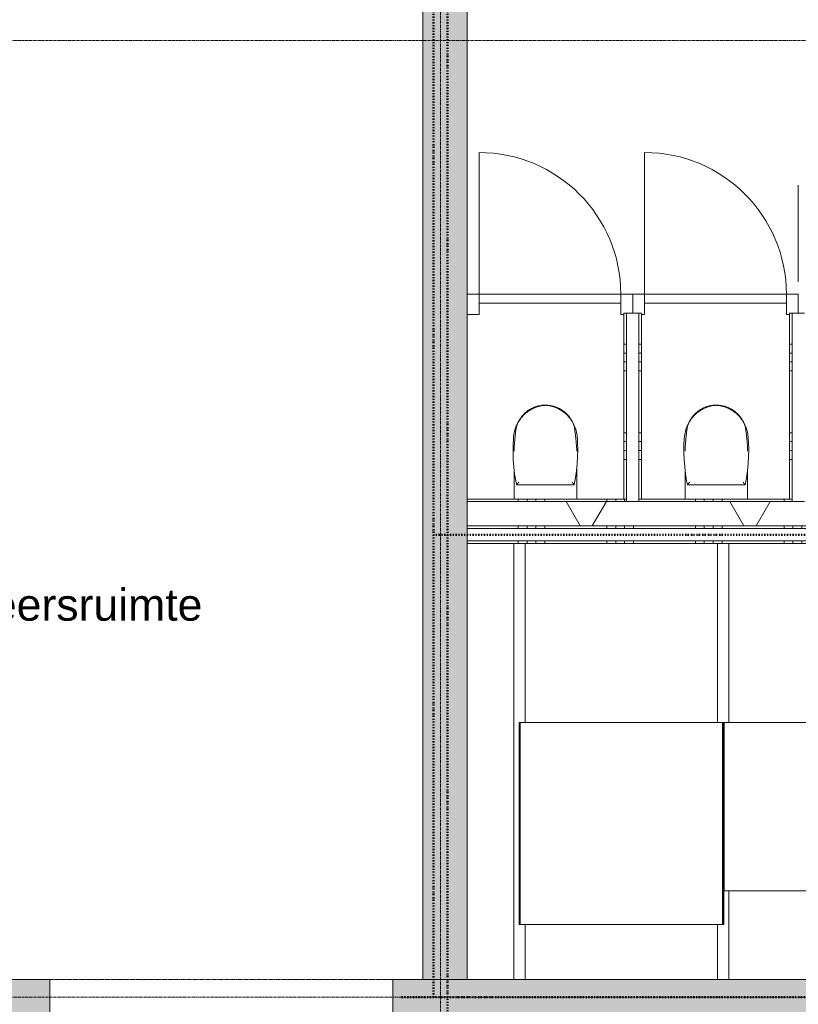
# Model space of a CAD drawing. Header units: millimetres. Extents: x -6115 to 78411, y -6358 to 59618.
# Tile 77 of 99: x 46226 to 50618, y 26960 to 32517. Entities that reach past the tile are written whole.
import ezdxf

# ---------------------------------------------------------------- set-up
doc = ezdxf.new("R2010")
doc.units = ezdxf.units.MM
for name, pattern in [('Dash dot', [15.875, 6.35, -4.7625, 0, -4.7625]), ('Hidden', [7.14375, 4.7625, -2.38125]), ('stramien', [22.225, 12.7, -3.175, 3.175, -3.175])]:
    doc.linetypes.add(name, pattern=pattern)
for name, color, linetype, lineweight in [('00_Algemeen', 7, 'Continuous', 35), ('22_Metselwerk', 7, 'Continuous', 9), ('30_Kozijnen-ramen-deuren', 7, 'Continuous', 9), ('42_Dekvloeren en vloersystemen', 7, 'Continuous', 9)]:
    doc.layers.add(name, color=color, linetype=linetype, lineweight=lineweight)
doc.styles.add('Arial_1', font='arial.ttf', dxfattribs={"height": 180})
pattern_1 = [(270, (51187.5, 29660), (500, 2e-12), []), (270, (51137.5, 29660), (500, 2e-12), []), (270, (51087.5, 29660), (500, 2e-12), []), (270, (51037.5, 29660), (500, 2e-12), [])]
pattern_2 = [(180, (49734, 30535), (2e-12, -500), []), (180, (49734, 30585), (2e-12, -500), []), (180, (49734, 30635), (2e-12, -500), []), (180, (49734, 30685), (2e-12, -500), [])]

# ---------------------------------------------------------------- blocks, each defined once
blk = doc.blocks.new('Direct Shape - Basic Wall_NLRS_22_WA_beton prefab 250_gen_AT_800438-1202344-02 tweede verdieping overzicht')
at = {"layer": '22_Metselwerk'}
h = blk.add_hatch(color=256, dxfattribs=at)
h.paths.add_polyline_path([(10600, 125), (4825, 125), (4825, -125), (10600, -125)])
h.paths.add_polyline_path([(3225, 125), (0, 125), (0, -125), (3225, -125)])
at = {"layer": '22_Metselwerk', "lineweight": 20}
for p, q in [((10600, 125), (4825, 125)), ((10600, -125), (10600, 125)), ((4825, -125), (10600, -125))]:
    blk.add_line(p, q, dxfattribs=at)
blk = doc.blocks.new('Direct Shape - Basic Wall_NLRS_22_WA_beton prefab 250_gen_AT_800440-1202346-02 tweede verdieping overzicht')
at = {"layer": '22_Metselwerk'}
h = blk.add_hatch(color=256, dxfattribs=at)
h.paths.add_polyline_path([(984.1, 125), (0, 125), (0, -125), (5870, -125), (5870, 125), (2192.6, 125)])
h.paths.add_polyline_path([(11150, 125), (7804, 125), (7804, -125), (11150, -125)])
at = {"layer": '22_Metselwerk', "lineweight": 20}
for p, q in [((5870, -125), (5870, 125)), ((7804, 125), (7804, -125)), ((0, -125), (5870, -125)), ((7804, -125), (11150, -125))]:
    blk.add_line(p, q, dxfattribs=at)
blk = doc.blocks.new('2410-10368 v1 - IFC-model constructie _zonder onderbouw_ _MM21228__ifc-1-02 tweede verdieping overzicht')
at = {"layer": '22_Metselwerk', "lineweight": 9}
for name, p, rotation in [('Direct Shape - Basic Wall_NLRS_22_WA_beton prefab 250_gen_AT_800438-1202344-02 tweede verdieping overzicht', (48625, 37700), 270), ('Direct Shape - Basic Wall_NLRS_22_WA_beton prefab 250_gen_AT_800440-1202346-02 tweede verdieping overzicht', (54200, 26975), 180)]:
    blk.add_blockref(name, p, dxfattribs=dict(at, rotation=rotation))
blk = doc.blocks.new('Direct Shape - 35_-B-Roostervloeren schachten-1200209-02 tweede verdieping overzicht')
at = {"layer": '30_Kozijnen-ramen-deuren'}
for p, q in [((-32, -500), (-32, -0.1)), ((32, -0.1), (32, -310)), ((-2.5, -310), (2.5, -310)), ((-2.5, -1450), (-2.5, -310)), ((2.5, -310), (2.5, -1450)), ((-32, -2460), (-32, -1450)), ((2.5, -1450), (-2.5, -1450)), ((32, -1450), (32, -2460)), ((-32, -2460), (32, -2460))]:
    blk.add_line(p, q, dxfattribs=at)
blk = doc.blocks.new('Direct Shape - IPE 120 lange aangelaste strip 1140mm beide kanten vrij_IPE 120 lange aangelaste strip 1140mm beide kanten vrij_826165-1200250-02 tweede verdieping overzicht')
blk.add_blockref('Direct Shape - 35_-B-Roostervloeren schachten-1200209-02 tweede verdieping overzicht', (0, 0))
blk = doc.blocks.new('Direct Shape - 35_-B-Roostervloeren schachten-V237-02 tweede verdieping overzicht')
at = {"layer": '30_Kozijnen-ramen-deuren'}
for p, q in [((-32, -310), (-32, -0.1)), ((32, -0.1), (32, -2460)), ((-2.5, -310), (2.5, -310)), ((-2.5, -1450), (-2.5, -310)), ((2.5, -310), (2.5, -1450)), ((-32, -2460), (-32, -1450)), ((2.5, -1450), (-2.5, -1450)), ((-32, -2460), (32, -2460))]:
    blk.add_line(p, q, dxfattribs=at)
blk = doc.blocks.new('Direct Shape - IPE 120 lange aangelaste strip 1140mm beide kanten vrij_IPE 120 lange aangelaste strip 1140mm beide kanten vrij_826164-1200252-02 tweede verdieping overzicht')
blk.add_blockref('Direct Shape - 35_-B-Roostervloeren schachten-V237-02 tweede verdieping overzicht', (0, 0))
blk = doc.blocks.new('Direct Shape - Floor_NLRS_23_FL_roostervloer 25mm_826175-1200258-02 tweede verdieping overzicht')
at = {"layer": '42_Dekvloeren en vloersystemen'}
for p, q in [((50200, 28549.9), (51140, 28549.9)), ((50200, 27599.9), (50200, 28549.9)), ((51140, 28549.9), (51140, 27599.9)), ((51140, 27599.9), (50200, 27599.9))]:
    blk.add_line(p, q, dxfattribs=at)
blk = doc.blocks.new('Direct Shape - Floor_NLRS_23_FL_roostervloer 25mm_826169-1200260-02 tweede verdieping overzicht')
at = {"layer": '42_Dekvloeren en vloersystemen'}
for p, q in [((49050, 28549.9), (50190, 28549.9)), ((49050, 27409.9), (49050, 28549.9)), ((50190, 28549.9), (50190, 27409.9)), ((50190, 27409.9), (49050, 27409.9))]:
    blk.add_line(p, q, dxfattribs=at)
blk = doc.blocks.new('35_-B-Roostervloeren schachten_ifc-1-02 tweede verdieping overzicht')
at = {"layer": '30_Kozijnen-ramen-deuren', "lineweight": 9, "rotation": 180}
for name, p in [('Direct Shape - IPE 120 lange aangelaste strip 1140mm beide kanten vrij_IPE 120 lange aangelaste strip 1140mm beide kanten vrij_826164-1200252-02 tweede verdieping overzicht', (49045, 27099.9)), ('Direct Shape - IPE 120 lange aangelaste strip 1140mm beide kanten vrij_IPE 120 lange aangelaste strip 1140mm beide kanten vrij_826165-1200250-02 tweede verdieping overzicht', (50195, 27099.9))]:
    blk.add_blockref(name, p, dxfattribs=at)
at = {"layer": '42_Dekvloeren en vloersystemen', "lineweight": 9}
for name in ['Direct Shape - Floor_NLRS_23_FL_roostervloer 25mm_826169-1200260-02 tweede verdieping overzicht', 'Direct Shape - Floor_NLRS_23_FL_roostervloer 25mm_826175-1200258-02 tweede verdieping overzicht']:
    blk.add_blockref(name, (0, 0), dxfattribs=at)
blk = doc.blocks.new('32_AEE_VO_FIX_Binnendeuren - D_800x2300_Toiletdeur vast meranti-V172-02 tweede verdieping overzicht')
at = {"layer": '30_Kozijnen-ramen-deuren', "true_color": 0xc0c0c0}
h = blk.add_hatch(dxfattribs=at)
h.set_pattern_fill('FP_279', color=9, style=0, pattern_type=2)
h.set_pattern_definition([(45, (-49217, -30910), (-212.132, 212.132), [])])
h.paths.add_polyline_path([(-400, -57), (-400, 57), (-467, 57), (-467, -57)])
h.paths.add_polyline_path([(400, -57), (417, -57), (417, -50), (467, -50), (467, 57), (400, 57), (400, -50)])
at = {"layer": '30_Kozijnen-ramen-deuren'}
for p, q in [((-400, 57), (-467, 57)), ((400, 57), (-400, 57)), ((-400, 57), (-400, 7)), ((-400, -57), (-400, 57)), ((400, 7), (400, 57)), ((400, 57), (400, -57)), ((467, 57), (400, 57)), ((467, -50), (467, 57)), ((-400, 7), (400, 7)), ((-467, -57), (-400, -57)), ((400, -57), (417, -57))]:
    blk.add_line(p, q, dxfattribs=at)
blk = doc.blocks.new('32_AEE_VO_FIX_Binnendeuren - D_800x2300_Toiletdeur vast meranti-V173-02 tweede verdieping overzicht')
at = {"layer": '30_Kozijnen-ramen-deuren'}
for p, q in [((-400, 57), (-467, 57)), ((-467, 57), (-467, -50)), ((400, 57), (-400, 57)), ((-400, 57), (-400, 7)), ((-400, -57), (-400, 57)), ((400, 7), (400, 57)), ((400, 57), (400, -57)), ((467, 57), (400, 57)), ((467, -50), (467, 57)), ((-400, 7), (400, 7)), ((-417, -57), (-400, -57)), ((400, -57), (417, -57))]:
    blk.add_line(p, q, dxfattribs=at)
blk = doc.blocks.new('1876_3 _AEE_toilet - 2195_AEE_toilet-V225-02 tweede verdieping overzicht')
at = {"layer": '30_Kozijnen-ramen-deuren'}
for p, q in [((-176.5, 167.5), (-176.5, 0)), ((176.5, 0), (176.5, 167.5)), ((-163.1, 81.3), (163.1, 81.3))]:
    blk.add_line(p, q, dxfattribs=at)
at = {"layer": '30_Kozijnen-ramen-deuren', "flags": 128}
for points in [[(135.6, 463.9), (131.4, 469.3), (127, 474.4), (122.4, 479.4), (117.6, 484.2), (112.6, 488.8), (107.4, 493.2), (102, 497.4), (96.5, 501.4), (90.9, 505.2), (85, 508.7), (79.1, 512), (73, 515), (66.8, 517.8), (60.5, 520.3), (54.1, 522.6), (47.6, 524.7), (41.1, 526.4), (34.4, 528), (27.8, 529.2), (21, 530.2), (14.3, 530.9), (7.5, 531.3), (0.7, 531.5), (-6.1, 531.4), (-12.9, 531), (-19.7, 530.3), (-26.4, 529.4), (-33.1, 528.2), (-39.7, 526.8), (-46.3, 525), (-52.8, 523.1), (-59.2, 520.8), (-65.5, 518.3), (-71.8, 515.6), (-77.9, 512.6), (-83.8, 509.4), (-89.7, 505.9), (-95.4, 502.2), (-100.9, 498.3), (-106.3, 494.1), (-111.5, 489.8), (-116.6, 485.2), (-121.4, 480.4), (-126.1, 475.5), (-130.5, 470.3), (-134.8, 465), (-135.6, 463.9)], [(-117.2, 480.7), (-111.5, 485.7), (-105.6, 490.4), (-99.5, 495), (-93.2, 499.3), (-86.7, 503.3), (-80.1, 507.1), (-73.4, 510.6), (-66.5, 513.8), (-59.5, 516.8), (-52.4, 519.5), (-45.2, 521.8), (-37.9, 523.9), (-30.5, 525.7), (-23.1, 527.3), (-15.6, 528.5), (-8, 529.4), (-2.2, 529.8)], [(3.8, 529.7), (7.6, 529.4), (15.1, 528.5), (22.6, 527.3), (30.1, 525.8), (37.5, 524.1), (44.8, 522), (52, 519.6), (59.1, 516.9), (66.1, 514), (73, 510.8), (79.8, 507.3), (86.4, 503.5), (92.8, 499.5), (99.1, 495.2), (105.2, 490.7), (111.1, 486), (116.9, 481), (117.2, 480.7)], [(-135.6, 463.9), (-140.9, 456.6), (-145.9, 449.2), (-150.6, 441.5), (-154.9, 433.6), (-159, 425.6), (-162.7, 417.4), (-166.1, 409), (-169.2, 400.6), (-171.9, 392), (-174.3, 383.3), (-176.3, 374.5), (-177.9, 365.7), (-179.3, 356.8), (-180.2, 347.8), (-180.6, 342.9)], [(-159.5, 420), (-157.6, 424.9), (-155.5, 429.6), (-153.3, 434.3), (-150.8, 438.9), (-148.2, 443.4), (-147, 445.2)], [(-147, 445.2), (-143.1, 451.1), (-138.9, 456.9), (-134.5, 462.4), (-129.9, 467.8), (-125.1, 473), (-120.1, 478), (-117.2, 480.7)], [(117.2, 480.7), (122.3, 475.8), (127.2, 470.7), (132, 465.4), (136.5, 460), (140.8, 454.4), (144.8, 448.6), (147, 445.2)], [(180.6, 342.9), (179.8, 351.8), (178.7, 360.8), (177.2, 369.6), (175.4, 378.4), (173.2, 387.2), (170.7, 395.8), (167.8, 404.3), (164.6, 412.8), (161.1, 421), (157.2, 429.2), (153, 437.1), (148.5, 444.9), (143.7, 452.5), (138.6, 459.9), (135.6, 463.9)], [(147, 445.2), (149.7, 440.8), (152.2, 436.3), (154.6, 431.6), (156.8, 426.9), (158.7, 422.1), (159.5, 420)], [(-175.8, 296.6), (-172.8, 336.5), (-168.1, 376.2), (-164.3, 401.7)], [(-164.3, 401.7), (-163.6, 405.6), (-162.7, 409.5), (-161.7, 413.4), (-160.5, 417.2), (-159.5, 420)], [(159.5, 420), (160.8, 416.3), (162, 412.4), (163, 408.6), (163.8, 404.6), (164.3, 401.7)], [(164.3, 401.7), (170, 362.1), (174, 322.3), (175.8, 296.6)], [(-180.6, 342.9), (-182.4, 302.9), (-182.6, 262.9), (-181.1, 222.9), (-178.1, 183.1), (-173.5, 143.3), (-167.3, 103.8), (-163.1, 81.3)], [(163.1, 81.3), (170.2, 120.7), (175.7, 160.3), (179.6, 200.1), (181.9, 240), (182.7, 280), (181.8, 320), (180.6, 342.9)], [(-176.5, 272), (-176.1, 289.6), (-175.8, 296.6)], [(175.8, 296.6), (176.4, 279), (176.5, 272)]]:
    blk.add_lwpolyline(points, dxfattribs=at)
at = {"layer": '30_Kozijnen-ramen-deuren'}
for points, knots in [([(-150.7, 96.3), (-151.5, 95.3), (-152.8, 93.8), (-154.4, 91.9), (-155.6, 90.4), (-156.5, 89.3), (-157.3, 88.3), (-157.8, 87.7), (-158.4, 87), (-158.9, 86.4), (-159.4, 85.8), (-159.9, 85.1), (-160.5, 84.4), (-161.1, 83.7), (-161.4, 83.3), (-161.8, 82.8), (-162.2, 82.4), (-162.6, 81.9), (-162.9, 81.4), (-163.1, 81.3), (-163.1, 81.3)], [0, 0, 0, 0, 0.142857, 0.214286, 0.285714, 0.357143, 0.392857, 0.428571, 0.464286, 0.5, 0.535714, 0.571429, 0.625, 0.678571, 0.705357, 0.732143, 0.785714, 0.839286, 0.892857, 1, 1, 1, 1]), ([(150.7, 96.3), (151.9, 94.8), (153.5, 92.9), (155.3, 90.8), (156.1, 89.7), (157, 88.7), (157.7, 87.8), (158.4, 87), (158.9, 86.4), (159.4, 85.8), (159.9, 85.2), (160.3, 84.6), (160.8, 84.1), (161.2, 83.6), (161.5, 83.2), (161.9, 82.7), (162.3, 82.3), (162.9, 81.6), (163, 81.3), (163.1, 81.3)], [-1, -1, -1, -1, -0.785714, -0.732143, -0.678571, -0.625, -0.571429, -0.535714, -0.5, -0.464286, -0.428571, -0.392857, -0.357143, -0.321429, -0.285714, -0.25, -0.214286, -0.142857, 0, 0, 0, 0])]:
    blk.add_open_spline(points, degree=3, knots=knots, dxfattribs=at)
blk = doc.blocks.new('30_AEE_VO_draairichting - 30_AEE_VO_draairichting-8194278-02 tweede verdieping overzicht')
at = {"layer": '30_Kozijnen-ramen-deuren'}
blk.add_line((-400, 800), (-400, 0), dxfattribs=at)
blk.add_arc((-400, 0), 800, 360, 90, dxfattribs=at)
blk = doc.blocks.new('00_AEE_tag_ruimte_klein - Naam _ nummer-752176-02 tweede verdieping overzicht')
at = {"layer": '00_Algemeen', "lineweight": 9}
for p, q in [((-8.061, 7.172), (-8.061, 4.245)), ((-8.061, 4.468), (-8.061, 1.718))]:
    blk.add_line(p, q, dxfattribs=at)

msp = doc.modelspace()

# ---------------------------------------------------------------- hatches: boundary and pattern name
at = {"layer": '22_Metselwerk'}
h = msp.add_hatch(dxfattribs=at)
h.set_pattern_fill('FP_278', color=256, angle=-270, style=0, pattern_type=2)
h.set_pattern_definition(pattern_2)
h.paths.add_polyline_path([(49649, 29810), (49649, 30860), (49634, 30860), (49634, 29810)])
h = msp.add_hatch(dxfattribs=at)
h.set_pattern_fill('FP_278', color=256, angle=-270, style=0, pattern_type=2)
h.set_pattern_definition(pattern_2)
h.paths.add_polyline_path([(49734, 29810), (49734, 30860), (49719, 30860), (49719, 29810)])
h = msp.add_hatch(dxfattribs=at)
h.set_pattern_fill('FP_280', color=256, angle=-270, style=0, pattern_type=2)
h.set_pattern_definition([(180, (50668, 30535), (2e-12, -500), []), (180, (50668, 30585), (2e-12, -500), []), (180, (50668, 30635), (2e-12, -500), []), (180, (50668, 30685), (2e-12, -500), [])])
h.paths.add_polyline_path([(50583, 29810), (50583, 30860), (50568, 30860), (50568, 29810)])
h = msp.add_hatch(dxfattribs=at)
h.set_pattern_fill('FP_277', color=256, angle=90, style=0, pattern_type=2)
h.set_pattern_definition([(270, (51187.5, 29810), (500, -2e-12), []), (270, (51137.5, 29810), (500, -2e-12), []), (270, (51087.5, 29810), (500, -2e-12), []), (270, (51037.5, 29810), (500, -2e-12), [])])
h.paths.add_polyline_path([(48750, 29798), (49649, 29798), (49649, 29810), (48750, 29810)])
h.paths.add_polyline_path([(49719, 29798), (50583, 29798), (50583, 29810), (49719, 29810)])
h.paths.add_polyline_path([(50653, 29798), (51517, 29798), (51517, 29810), (50653, 29810)])
h.paths.add_polyline_path([(52007.4, 29798), (52501, 29798), (52501, 29810), (51587, 29810), (51587, 29798), (51705.2, 29798)])
h.paths.add_polyline_path([(52611.6, 29798), (54025, 29798), (54025, 29810), (52571, 29810), (52571, 29798)])
h = msp.add_hatch(dxfattribs=at)
h.set_pattern_fill('FP_2', color=256, angle=60, style=0, pattern_type=2)
h.set_pattern_definition([(60, (0, 0), (-692.82, 400), []), (120, (0, 0), (-692.82, -400), [])])
h.paths.add_polyline_path([(48750, 29660), (54025, 29660), (54025, 29798), (48750, 29798)])
h = msp.add_hatch(dxfattribs=at)
h.set_pattern_fill('FP_77', color=256, angle=-270, style=0, pattern_type=2)
h.set_pattern_definition(pattern_1)
h.paths.add_polyline_path([(53820.2, 29645), (54025, 29645), (54025, 29660), (48750, 29660), (48750, 29645), (53518.1, 29645)])
h = msp.add_hatch(dxfattribs=at)
h.set_pattern_fill('FP_77', color=256, angle=-270, style=0, pattern_type=2)
h.set_pattern_definition(pattern_1)
h.paths.add_polyline_path([(54037.5, 29560), (54050, 29560), (54050, 29575), (48750, 29575), (48750, 29560), (54025, 29560)])

# ---------------------------------------------------------------- linework, layer by layer
at = {"layer": '00_Algemeen', "color": 150, "linetype": 'stramien', "lineweight": 9, "true_color": 0x0080ff}
for p, q in [((48600, -4950.1), (48600, 59018.3)), ((77811.4, 32400), (-5515.3, 32400)), ((77811.4, 27000), (-5515.3, 27000))]:
    msp.add_line(p, q, dxfattribs=at)
at = {"layer": '00_Algemeen', "color": 5, "linetype": 'Dash dot', "lineweight": 50, "true_color": 0x0000ff}
msp.add_line((48640, 37885.8), (48640, 26910), dxfattribs=at)
at = {"layer": '00_Algemeen', "color": 96, "linetype": 'Dash dot', "lineweight": 50, "true_color": 0x008000}
for p, q in [((48560, 27000), (48560, 32600)), ((54075, 29610), (48560, 29610)), ((48380, 27000), (54075, 27000))]:
    msp.add_line(p, q, dxfattribs=at)
at = {"layer": '00_Algemeen', "linetype": 'Hidden', "lineweight": 9}
msp.add_line((48330, 27100), (46396, 27100), dxfattribs=at)
at = {"layer": '22_Metselwerk'}
for p, q in [((49649, 30860), (49634, 30860)), ((49634, 30860), (49634, 29810)), ((49734, 30860), (49719, 30860)), ((49734, 29810), (49734, 30860)), ((50583, 30860), (50568, 30860)), ((50568, 30860), (50568, 29810)), ((49649, 29810), (48750, 29810)), ((48750, 29810), (48750, 29798)), ((49719, 29798), (49649, 29798)), ((50583, 29810), (49719, 29810)), ((50653, 29798), (50583, 29798)), ((48750, 29660), (48750, 29645)), ((48750, 29575), (48750, 29560)), ((48750, 29560), (54037.5, 29560))]:
    msp.add_line(p, q, dxfattribs=at)
at = {"layer": '22_Metselwerk', "lineweight": 18}
for p, q in [((49719, 30860), (49649, 30860)), ((49649, 30860), (49649, 29798)), ((49719, 30860), (49719, 29798)), ((50653, 30860), (50583, 30860)), ((50583, 30860), (50583, 29798)), ((48750, 29798), (48750, 29660)), ((49649, 29798), (48750, 29798)), ((50583, 29798), (49719, 29798)), ((48750, 29660), (54025, 29660)), ((48750, 29645), (48750, 29575)), ((54050, 29645), (48750, 29645)), ((54050, 29575), (48750, 29575))]:
    msp.add_line(p, q, dxfattribs=at)

# ---------------------------------------------------------------- block references
at = {"lineweight": 5}
for name in ['2410-10368 v1 - IFC-model constructie _zonder onderbouw_ _MM21228__ifc-1-02 tweede verdieping overzicht', '35_-B-Roostervloeren schachten_ifc-1-02 tweede verdieping overzicht']:
    msp.add_blockref(name, (0, 0), dxfattribs=at)
at = {"layer": '00_Algemeen', "lineweight": 9, "xscale": 99.99999999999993, "yscale": 99.99999999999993, "zscale": 99.99999999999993}
msp.add_blockref('00_AEE_tag_ruimte_klein - Naam _ nummer-752176-02 tweede verdieping overzicht', (51423.6, 30865.5), dxfattribs=at)
at = {"layer": '30_Kozijnen-ramen-deuren'}
for name, p in [('30_AEE_VO_draairichting - 30_AEE_VO_draairichting-8194278-02 tweede verdieping overzicht', (49217, 30967)), ('30_AEE_VO_draairichting - 30_AEE_VO_draairichting-8194278-02 tweede verdieping overzicht', (50151, 30967)), ('32_AEE_VO_FIX_Binnendeuren - D_800x2300_Toiletdeur vast meranti-V172-02 tweede verdieping overzicht', (49217, 30910)), ('32_AEE_VO_FIX_Binnendeuren - D_800x2300_Toiletdeur vast meranti-V173-02 tweede verdieping overzicht', (50151, 30910)), ('1876_3 _AEE_toilet - 2195_AEE_toilet-V225-02 tweede verdieping overzicht', (49191.5, 29810)), ('1876_3 _AEE_toilet - 2195_AEE_toilet-V225-02 tweede verdieping overzicht', (50155.5, 29810))]:
    msp.add_blockref(name, p, dxfattribs=at)

# ---------------------------------------------------------------- texts
at = {"layer": '00_Algemeen', "lineweight": 9, "insert": (45594, 29304.9), "char_height": 180, "width": 1916.033, "attachment_point": 1, "style": 'Arial_1'}
msp.add_mtext('verkeersruimte', dxfattribs=at)

doc.saveas('drawing.dxf')
